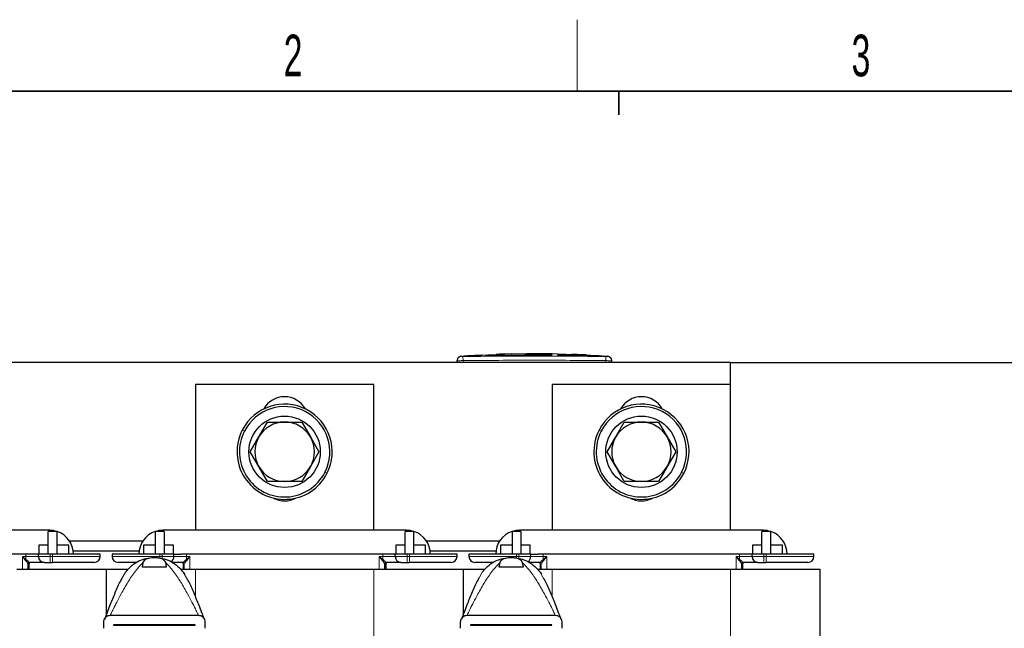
# Model space of a CAD drawing. Header units: millimetres. Extents: x 5 to 418, y 2 to 292.
# Tile 7 of 20: x 75 to 157, y 237 to 288. Entities that reach past the tile are written whole.
import ezdxf

# ---------------------------------------------------------------- set-up
doc = ezdxf.new("R2010")
doc.units = ezdxf.units.MM
doc.layers.add('SLD-0', color=7, linetype='Continuous')
doc.styles.add('SLDTEXTSTYLE0', font='TXT', dxfattribs={"width": 0.605})
doc.dimstyles.new('SLDDIMSTYLE0', dxfattribs={"dimtxt": 3.5, "dimasz": 3.302, "dimexe": 0, "dimexo": 0.0625, "dimgap": 0.875, "dimtad": 1, "dimlfac": 2, "dimrnd": 1e-09, "dimzin": 12, "dimdsep": 46, "dimtxsty": 'SLDTEXTSTYLE0', "dimsah": 1, "dimcen": 0.09, "dimadec": 0, "dimazin": 3, "dimtfac": 1, "dimtofl": 0, "dimtmove": 0, "dimatfit": 3, "dimfxl": 1, "dimfrac": 2, "dimtolj": 1, "dimtzin": 12, "dimarcsym": 0})

# ---------------------------------------------------------------- blocks, each defined once
blk = doc.blocks.new('_D_1')
at = {"layer": 'SLD-0'}
for p, q in [((134.393, 259.696), (162.643, 259.696)), ((161.643, 179.346), (161.643, 259.696)), ((151.643, 179.346), (162.643, 179.346))]:
    blk.add_line(p, q, dxfattribs=at)
for points in [[(161.643, 259.696), (161.135, 256.394), (162.151, 256.394)], [(161.643, 179.346), (162.151, 182.648), (161.135, 182.648)]]:
    blk.add_solid(points, dxfattribs=at)
at = {"layer": 'SLD-0', "insert": (157.132, 213.505), "char_height": 3.5, "attachment_point": 1, "rotation": 90, "style": 'SLDTEXTSTYLE0'}
blk.add_mtext('160,7', dxfattribs=at)

msp = doc.modelspace()

# ---------------------------------------------------------------- linework, layer by layer
at = {"color": 7, "linetype": 'Continuous', "lineweight": 25}
for p, q in [((112.3383, 260.247), (111.6464, 260.2119)), ((113.438, 260.3007), (112.2703, 260.2608)), ((112.3381, 260.2399), (113.4372, 260.276)), ((113.4372, 260.266), (112.3381, 260.2299)), ((112.3381, 260.2399), (112.3381, 260.2299)), ((113.4372, 260.3276), (114.6477, 260.309)), ((113.4372, 260.276), (113.4372, 260.266)), ((114.6477, 260.299), (113.4837, 260.3169)), ((114.9731, 260.3532), (113.98, 260.3192)), ((114.6477, 260.309), (119.3981, 260.3401)), ((119.3981, 260.3301), (114.6477, 260.299)), ((114.6477, 260.309), (114.6477, 260.299)), ((115.4077, 260.3587), (114.6892, 260.382)), ((116.0009, 260.4211), (114.9676, 260.3864)), ((117.2464, 260.4308), (116.0021, 260.3883)), ((117.2464, 260.4492), (119.8355, 260.4267)), ((117.2464, 260.4233), (117.2464, 260.4492)), ((118.3223, 260.4298), (117.2464, 260.4392)), ((119.3981, 260.4122), (117.2464, 260.4233)), ((119.3981, 260.3401), (119.3981, 260.3301)), ((119.8355, 260.4267), (119.8355, 260.3976)), ((123.3202, 260.2641), (119.8355, 260.3886)), ((119.8355, 260.3343), (119.8355, 260.3243)), ((119.8355, 260.3343), (122.6741, 260.2659)), ((122.6741, 260.2558), (119.8355, 260.3243)), ((121.0549, 260.3864), (121.0549, 260.3672)), ((121.9255, 260.3476), (121.0549, 260.3864)), ((121.0549, 260.3764), (121.9255, 260.3376)), ((121.0549, 260.3672), (121.9255, 260.3326)), ((122.2442, 260.3167), (122.2442, 260.3267)), ((123.4573, 260.2513), (123.4573, 260.2413)), ((124.1402, 260.2119), (123.5167, 260.2414)), ((134.3933, 259.6957), (59.3933, 259.6957)), ((111.3933, 259.6957), (111.3933, 259.8517)), ((124.3933, 259.6957), (124.3933, 259.8517)), ((134.3933, 257.8457), (134.3933, 259.6957)), ((104.3933, 257.8457), (89.3933, 257.8457)), ((89.3933, 257.8457), (89.3933, 245.5957)), ((104.3933, 245.5957), (104.3933, 257.8457)), ((134.3933, 257.8457), (119.3933, 257.8457)), ((119.3933, 257.8457), (119.3933, 245.5957)), ((134.3933, 245.5957), (134.3933, 257.8457)), ((94.7282, 253.4457), (95.4499, 254.6957)), ((95.4499, 254.6957), (96.8933, 254.6957)), ((96.8933, 254.6957), (98.3367, 254.6957)), ((98.3367, 254.6957), (99.0584, 253.4457)), ((124.7282, 253.4457), (125.4499, 254.6957)), ((125.4499, 254.6957), (126.8933, 254.6957)), ((126.8933, 254.6957), (128.3367, 254.6957)), ((128.3367, 254.6957), (129.0584, 253.4457)), ((94.0065, 252.1957), (94.7282, 253.4457)), ((99.0584, 253.4457), (99.78, 252.1957)), ((124.0065, 252.1957), (124.7282, 253.4457)), ((129.0584, 253.4457), (129.78, 252.1957)), ((94.7282, 250.9457), (94.0065, 252.1957)), ((99.78, 252.1957), (99.0584, 250.9457)), ((124.7282, 250.9457), (124.0065, 252.1957)), ((129.78, 252.1957), (129.0584, 250.9457)), ((95.4499, 249.6957), (94.7282, 250.9457)), ((99.0584, 250.9457), (98.3367, 249.6957)), ((125.4499, 249.6957), (124.7282, 250.9457)), ((129.0584, 250.9457), (128.3367, 249.6957)), ((96.8933, 249.6957), (95.4499, 249.6957)), ((98.3367, 249.6957), (96.8933, 249.6957)), ((126.8933, 249.6957), (125.4499, 249.6957)), ((128.3367, 249.6957), (126.8933, 249.6957)), ((77.1433, 245.5957), (56.6433, 245.5957)), ((77.0183, 243.5957), (77.0183, 245.4957)), ((77.7678, 245.4957), (77.0183, 245.4957)), ((77.7683, 245.4957), (77.7678, 245.4957)), ((77.7683, 243.5957), (77.7683, 245.4957)), ((86.0183, 245.4956), (86.0188, 245.4957)), ((86.0183, 245.4957), (86.0183, 243.5957)), ((86.7683, 245.4957), (86.0188, 245.4957)), ((107.1433, 245.5957), (86.6433, 245.5957)), ((86.7683, 245.4957), (86.7683, 243.5957)), ((107.0183, 243.5957), (107.0183, 245.4957)), ((107.7678, 245.4957), (107.0183, 245.4957)), ((107.7683, 245.4957), (107.7678, 245.4957)), ((107.7683, 243.5957), (107.7683, 245.4957)), ((116.0183, 245.4956), (116.0188, 245.4957)), ((116.0183, 245.4957), (116.0183, 243.5957)), ((116.7683, 245.4957), (116.0188, 245.4957)), ((137.1433, 245.5957), (116.6433, 245.5957)), ((116.7683, 245.4957), (116.7683, 243.5957)), ((137.0183, 243.5957), (137.0183, 245.4957)), ((137.7678, 245.4957), (137.0183, 245.4957)), ((137.7683, 245.4957), (137.7678, 245.4957)), ((137.7683, 243.5957), (137.7683, 245.4957)), ((76.2433, 244.3457), (76.2433, 243.5957)), ((77.0183, 244.3457), (76.2433, 244.3457)), ((78.7433, 244.3457), (77.7683, 244.3457)), ((78.7433, 243.5957), (78.7433, 244.3457)), ((84.973, 244.6957), (78.8136, 244.6957)), ((86.0183, 244.3457), (85.0433, 244.3457)), ((85.0433, 244.3457), (85.0433, 243.5957)), ((87.5433, 244.3457), (86.7683, 244.3457)), ((87.5433, 243.5957), (87.5433, 244.3457)), ((106.2433, 244.3457), (106.2433, 243.5957)), ((107.0183, 244.3457), (106.2433, 244.3457)), ((108.7433, 244.3457), (107.7683, 244.3457)), ((108.7433, 243.5957), (108.7433, 244.3457)), ((114.973, 244.6957), (108.8136, 244.6957)), ((116.0183, 244.3457), (115.0433, 244.3457)), ((115.0433, 244.3457), (115.0433, 243.5957)), ((117.5433, 244.3457), (116.7683, 244.3457)), ((117.5433, 243.5957), (117.5433, 244.3457)), ((137.0183, 244.3457), (136.2433, 244.3457)), ((136.2433, 244.3457), (136.2433, 243.5957)), ((138.7433, 244.3457), (137.7683, 244.3457)), ((138.7433, 243.5957), (138.7433, 244.3457)), ((75.6145, 243.5957), (72.8515, 243.5957)), ((76.1933, 243.5957), (75.6145, 243.5957)), ((76.1933, 243.3957), (76.1933, 243.5957)), ((77.1933, 243.5957), (76.1933, 243.5957)), ((77.3933, 243.5957), (77.1933, 243.5957)), ((81.3933, 243.5957), (77.3933, 243.5957)), ((84.659, 243.8457), (79.1276, 243.8457)), ((81.3933, 243.3957), (81.3933, 243.5957)), ((82.3933, 243.5957), (82.3933, 243.3957)), ((86.3933, 243.5957), (82.3933, 243.5957)), ((86.5933, 243.5957), (86.3933, 243.5957)), ((87.5933, 243.5957), (86.5933, 243.5957)), ((87.5933, 243.3957), (87.5933, 243.5957)), ((87.5933, 243.5957), (88.1721, 243.5957)), ((90.9351, 243.5957), (88.1721, 243.5957)), ((102.8515, 243.5957), (90.9351, 243.5957)), ((105.6145, 243.5957), (102.8515, 243.5957)), ((106.1933, 243.5957), (105.6145, 243.5957)), ((106.1933, 243.3957), (106.1933, 243.5957)), ((107.1933, 243.5957), (106.1933, 243.5957)), ((107.3933, 243.5957), (107.1933, 243.5957)), ((111.3933, 243.5957), (107.3933, 243.5957)), ((114.659, 243.8457), (109.1276, 243.8457)), ((111.3933, 243.3957), (111.3933, 243.5957)), ((112.3933, 243.5957), (112.3933, 243.3957)), ((116.3933, 243.5957), (112.3933, 243.5957)), ((116.5933, 243.5957), (116.3933, 243.5957)), ((117.5933, 243.5957), (116.5933, 243.5957)), ((117.5933, 243.3957), (117.5933, 243.5957)), ((117.5933, 243.5957), (118.1721, 243.5957)), ((120.9351, 243.5957), (118.1721, 243.5957)), ((132.8515, 243.5957), (120.9351, 243.5957)), ((135.6145, 243.5957), (132.8515, 243.5957)), ((136.1933, 243.5957), (135.6145, 243.5957)), ((136.1933, 243.3957), (136.1933, 243.5957)), ((137.1933, 243.5957), (136.1933, 243.5957)), ((137.3933, 243.5957), (137.1933, 243.5957)), ((141.3933, 243.5957), (137.3933, 243.5957)), ((141.3933, 243.3957), (141.3933, 243.5957)), ((75.3264, 242.322), (75.3264, 242.7958)), ((75.4183, 242.322), (75.4183, 242.7957)), ((76.6933, 242.8957), (77.1933, 242.8957)), ((77.1933, 242.8957), (77.3933, 242.8957)), ((84.9433, 242.4923), (85.0068, 242.9051)), ((85.7298, 243.3062), (85.9433, 243.3142)), ((85.9433, 243.3142), (86.1568, 243.3062)), ((86.8798, 242.9051), (86.9433, 242.4923)), ((88.3683, 242.7957), (88.3683, 242.322)), ((88.4602, 242.322), (88.4602, 242.7958)), ((105.3264, 242.322), (105.3264, 242.7958)), ((105.4183, 242.322), (105.4183, 242.7957)), ((106.6933, 242.8957), (107.1933, 242.8957)), ((107.1933, 242.8957), (107.3933, 242.8957)), ((114.9433, 242.4923), (115.0068, 242.9051)), ((115.7298, 243.3062), (115.9433, 243.3142)), ((115.9433, 243.3142), (116.1568, 243.3062)), ((116.8798, 242.9051), (116.9433, 242.4923)), ((118.3683, 242.7957), (118.3683, 242.322)), ((118.4602, 242.322), (118.4602, 242.7958)), ((135.3264, 242.322), (135.3264, 242.7958)), ((135.4183, 242.322), (135.4183, 242.7957)), ((136.6933, 242.8957), (137.1933, 242.8957)), ((137.1933, 242.8957), (137.3933, 242.8957)), ((74.3933, 242.322), (81.8933, 242.322)), ((81.8933, 242.322), (81.8933, 238.4655)), ((81.8933, 242.322), (83.6808, 242.322)), ((86.9433, 242.4923), (84.9433, 242.4923)), ((88.1404, 242.322), (89.3933, 242.322)), ((88.3703, 242.0776), (88.4878, 241.9033)), ((89.3933, 242.322), (104.3933, 242.322)), ((104.3933, 242.322), (111.8933, 242.322)), ((111.8933, 242.322), (111.8933, 238.4655)), ((111.8933, 242.322), (113.6808, 242.322)), ((116.9433, 242.4923), (114.9433, 242.4923)), ((118.1404, 242.322), (119.3933, 242.322)), ((118.3703, 242.0776), (118.4878, 241.9033)), ((119.3933, 242.322), (134.3933, 242.322)), ((134.3933, 242.322), (141.8933, 242.322)), ((141.8933, 242.322), (141.8933, 212.37)), ((82.2433, 238.4642), (89.6433, 238.4642)), ((112.2433, 238.4642), (119.6433, 238.4642)), ((81.6933, 237.3642), (81.6933, 237.9142)), ((89.3683, 237.6417), (82.5183, 237.6417)), ((82.5183, 237.6417), (82.5183, 237.6367)), ((82.5183, 237.6367), (89.3683, 237.6367)), ((89.3683, 237.6367), (89.3683, 237.6417)), ((90.1933, 237.9142), (90.1933, 237.3642)), ((111.6933, 237.3642), (111.6933, 237.9142)), ((119.3683, 237.6417), (112.5183, 237.6417)), ((112.5183, 237.6417), (112.5183, 237.6367)), ((112.5183, 237.6367), (119.3683, 237.6367)), ((119.3683, 237.6367), (119.3683, 237.6417)), ((120.1933, 237.9142), (120.1933, 237.3642))]:
    msp.add_line(p, q, dxfattribs=at)
at = {"color": 7, "linetype": 'Continuous', "lineweight": 18}
for p, q in [((111.889, 260.2017), (111.8933, 259.8517)), ((121.9255, 260.3476), (121.9255, 260.3376)), ((122.6741, 260.2659), (122.6741, 260.2558)), ((123.8975, 260.2017), (123.8933, 259.8517)), ((111.8933, 259.6957), (111.8933, 259.8517)), ((123.8933, 259.6957), (123.8933, 259.8517)), ((93.5131, 253.9318), (93.3351, 254.0232)), ((123.5131, 253.9318), (123.3351, 254.0232)), ((100.2735, 250.4597), (100.4515, 250.3683)), ((130.2735, 250.4597), (130.4515, 250.3683)), ((74.8489, 243.3957), (75.1468, 243.3957)), ((74.8489, 242.322), (74.8489, 243.3957)), ((74.8489, 243.3957), (75.1437, 243.1475)), ((75.0942, 243.0979), (74.8489, 243.3957)), ((75.1468, 243.3957), (75.1468, 243.5957)), ((76.1933, 243.3957), (75.1468, 243.3957)), ((76.1933, 243.3957), (77.1933, 243.3957)), ((77.1933, 243.3957), (77.1933, 243.5957)), ((77.3933, 243.3957), (77.1933, 243.3957)), ((77.1933, 242.8957), (77.1933, 243.3957)), ((77.3933, 243.5957), (77.3933, 243.3957)), ((77.3933, 243.3957), (81.3933, 243.3957)), ((77.3933, 243.3957), (77.3933, 242.8957)), ((86.3933, 243.3957), (82.3933, 243.3957)), ((86.3933, 243.3957), (86.3933, 243.5957)), ((86.3933, 243.2612), (86.3933, 243.3957)), ((86.5933, 243.3957), (86.3933, 243.3957)), ((86.5933, 243.5957), (86.5933, 243.3957)), ((86.5933, 243.3957), (86.5933, 243.2265)), ((86.5933, 243.3957), (87.5933, 243.3957)), ((88.6398, 243.3957), (87.5933, 243.3957)), ((88.6398, 243.5957), (88.6398, 243.3957)), ((88.6398, 243.3957), (88.9377, 243.3957)), ((88.9377, 243.3957), (88.6428, 243.1475)), ((88.9377, 243.3957), (88.6924, 243.0979)), ((88.9377, 242.322), (88.9377, 243.3957)), ((104.8489, 243.3957), (105.1468, 243.3957)), ((104.8489, 242.322), (104.8489, 243.3957)), ((104.8489, 243.3957), (105.1437, 243.1475)), ((105.0942, 243.0979), (104.8489, 243.3957)), ((105.1468, 243.3957), (105.1468, 243.5957)), ((106.1933, 243.3957), (105.1468, 243.3957)), ((106.1933, 243.3957), (107.1933, 243.3957)), ((107.1933, 243.3957), (107.1933, 243.5957)), ((107.3933, 243.3957), (107.1933, 243.3957)), ((107.1933, 242.8957), (107.1933, 243.3957)), ((107.3933, 243.5957), (107.3933, 243.3957)), ((107.3933, 243.3957), (111.3933, 243.3957)), ((107.3933, 243.3957), (107.3933, 242.8957)), ((116.3933, 243.3957), (112.3933, 243.3957)), ((116.3933, 243.3957), (116.3933, 243.5957)), ((116.3933, 243.2612), (116.3933, 243.3957)), ((116.5933, 243.3957), (116.3933, 243.3957)), ((116.5933, 243.5957), (116.5933, 243.3957)), ((116.5933, 243.3957), (116.5933, 243.2265)), ((116.5933, 243.3957), (117.5933, 243.3957)), ((118.6398, 243.3957), (117.5933, 243.3957)), ((118.6398, 243.5957), (118.6398, 243.3957)), ((118.6398, 243.3957), (118.9377, 243.3957)), ((118.9377, 243.3957), (118.6428, 243.1475)), ((118.9377, 243.3957), (118.6924, 243.0979)), ((118.9377, 242.322), (118.9377, 243.3957)), ((134.8489, 243.3957), (135.1468, 243.3957)), ((134.8489, 242.322), (134.8489, 243.3957)), ((134.8489, 243.3957), (135.1437, 243.1475)), ((135.0942, 243.0979), (134.8489, 243.3957)), ((135.1468, 243.3957), (135.1468, 243.5957)), ((136.1933, 243.3957), (135.1468, 243.3957)), ((136.1933, 243.3957), (137.1933, 243.3957)), ((137.1933, 243.3957), (137.1933, 243.5957)), ((137.3933, 243.3957), (137.1933, 243.3957)), ((137.1933, 242.8957), (137.1933, 243.3957)), ((137.3933, 243.5957), (137.3933, 243.3957)), ((137.3933, 243.3957), (141.3933, 243.3957)), ((137.3933, 243.3957), (137.3933, 242.8957)), ((75.3265, 242.7957), (75.3264, 242.7958)), ((75.4183, 242.7957), (75.3265, 242.7957)), ((75.4266, 242.8958), (75.4265, 242.8957)), ((88.3601, 242.8957), (88.36, 242.8958)), ((88.4601, 242.7957), (88.3683, 242.7957)), ((88.4602, 242.7958), (88.4601, 242.7957)), ((105.3265, 242.7957), (105.3264, 242.7958)), ((105.4183, 242.7957), (105.3265, 242.7957)), ((105.4266, 242.8958), (105.4265, 242.8957)), ((118.3601, 242.8957), (118.36, 242.8958)), ((118.4601, 242.7957), (118.3683, 242.7957)), ((118.4602, 242.7958), (118.4601, 242.7957)), ((135.3265, 242.7957), (135.3264, 242.7958)), ((135.4183, 242.7957), (135.3265, 242.7957)), ((135.4266, 242.8958), (135.4265, 242.8957)), ((83.5162, 242.0776), (83.2447, 241.6079)), ((88.3703, 242.0776), (88.6491, 241.5953)), ((89.3933, 242.322), (89.3933, 239.9987)), ((104.3933, 242.322), (104.3933, 202.322)), ((113.5162, 242.0776), (113.2447, 241.6079)), ((118.3703, 242.0776), (118.6419, 241.6079)), ((119.3933, 242.322), (119.3933, 239.9987)), ((134.3933, 242.322), (134.3933, 202.322))]:
    msp.add_line(p, q, dxfattribs=at)
at = {"color": 7, "linetype": 'Continuous', "lineweight": 25}
for centre in [(96.8933, 252.1957), (126.8933, 252.1957)]:
    msp.add_circle(centre, 3, dxfattribs=at)
for centre, radius, start, end in [((111.7433, 259.8674), 0.35, 93.308358, 180.001701), ((124.0433, 259.8674), 0.35, 359.998284, 86.658763), ((96.8933, 254.8207), 2, 29.117822, 150.882178), ((126.8933, 254.8207), 2, 29.117822, 150.882178), ((96.8933, 252.1957), 4, 332.815306, 152.815306), ((96.8933, 252.1957), 3.8, 332.815306, 152.815306), ((126.8933, 252.1957), 4, 332.815306, 152.815306), ((126.8933, 252.1957), 3.8, 332.815306, 152.815306), ((96.8933, 252.1957), 2.5, 90, 150), ((96.8933, 252.1957), 2.5, 30, 90), ((126.8933, 252.1957), 2.5, 90, 150), ((126.8933, 252.1957), 2.5, 30, 90), ((96.8933, 252.1957), 4, 152.815306, 332.815306), ((96.8933, 252.1957), 3.8, 152.815306, 332.815306), ((96.8933, 252.1957), 2.5, 150, 210), ((96.8933, 252.1957), 2.5, 330, 30), ((126.8933, 252.1957), 4, 152.815306, 332.815306), ((126.8933, 252.1957), 3.8, 152.815306, 332.815306), ((126.8933, 252.1957), 2.5, 150, 210), ((126.8933, 252.1957), 2.5, 330, 30), ((96.8933, 252.1957), 2.5, 210, 270), ((96.8933, 252.1957), 2.5, 270, 330), ((126.8933, 252.1957), 2.5, 210, 270), ((126.8933, 252.1957), 2.5, 270, 330), ((96.8933, 250.0707), 2, 241.704515, 298.295485), ((126.8933, 250.0707), 2, 241.704515, 298.295485), ((77.1433, 243.5957), 2, 71.805128, 90), ((77.1433, 243.5957), 2, 0, 71.790043), ((86.6433, 243.5957), 2, 108.209957, 180), ((86.6433, 243.5957), 2, 90, 108.194872), ((107.1433, 243.5957), 2, 71.805128, 90), ((107.1433, 243.5957), 2, 0, 71.790043), ((116.6433, 243.5957), 2, 108.209957, 180), ((116.6433, 243.5957), 2, 90, 108.194872), ((137.1433, 243.5957), 2, 71.805128, 90), ((137.1433, 243.5957), 2, 0, 71.790043), ((76.6933, 243.3957), 0.5, 180, 270), ((80.8933, 243.3957), 0.5, 270, 0), ((82.8933, 243.3957), 0.5, 180, 270), ((87.0933, 243.3957), 0.5, 299.225676, 0), ((106.6933, 243.3957), 0.5, 180, 270), ((110.8933, 243.3957), 0.5, 270, 0), ((112.8933, 243.3957), 0.5, 180, 270), ((117.0933, 243.3957), 0.5, 299.225676, 0), ((136.6933, 243.3957), 0.5, 180, 270), ((140.8933, 243.3957), 0.5, 270, 0), ((75.5183, 242.7957), 0.1, 90, 180), ((85.9433, 240.3142), 3, 90, 93.6), ((85.9433, 240.3142), 3, 86.4, 90), ((88.2683, 242.7957), 0.1, 0, 90), ((105.5183, 242.7957), 0.1, 90, 180), ((115.9433, 240.3142), 3, 90, 93.6), ((115.9433, 240.3142), 3, 86.4, 90), ((118.2683, 242.7957), 0.1, 0, 90), ((135.5183, 242.7957), 0.1, 90, 180)]:
    msp.add_arc(centre, radius, start, end, dxfattribs=at)
at = {"color": 7, "linetype": 'Continuous', "lineweight": 18}
for centre, radius, start, end in [((111.7433, 259.8517), 0.35, 90.990495, 179.998049), ((124.0433, 259.8517), 0.35, 0.001948, 89.00993), ((65.6341, 243.3891), 9.5127, 358.544722, 0.03984), ((98.1525, 243.3891), 9.5127, 179.96016, 181.455278), ((95.6341, 243.3891), 9.5127, 358.544722, 0.03984), ((128.1525, 243.3891), 9.5127, 179.96016, 181.455278), ((125.6341, 243.3891), 9.5127, 358.544722, 0.03984), ((75.2864, 242.9557), 0.2391, 126.640305, 143.5036), ((75.4264, 242.7958), 0.1, 89.910572, 179.989029), ((75.4265, 242.7958), 0.1, 90.004081, 180.004082), ((88.3602, 242.7958), 0.1, 0.010971, 90.089428), ((88.3601, 242.7958), 0.1, 359.995918, 89.995919), ((88.5002, 242.9557), 0.2391, 36.4964, 53.359695), ((105.2864, 242.9557), 0.2391, 126.640305, 143.5036), ((105.4264, 242.7958), 0.1, 89.910572, 179.989029), ((105.4265, 242.7958), 0.1, 90.004081, 180.004082), ((118.3602, 242.7958), 0.1, 0.010971, 90.089428), ((118.3601, 242.7958), 0.1, 359.995918, 89.995919), ((118.5002, 242.9557), 0.2391, 36.4964, 53.359695), ((135.2864, 242.9557), 0.2391, 126.640305, 143.5036), ((135.4264, 242.7958), 0.1, 89.910572, 179.989029), ((135.4265, 242.7958), 0.1, 90.004081, 180.004082)]:
    msp.add_arc(centre, radius, start, end, dxfattribs=at)
for points, knots in [([(111.7232, 260.2149), (111.7229, 260.2153), (111.7219, 260.2162), (111.7313, 260.2073), (111.7372, 260.2016)], [0, 0, 0, 0, 0.3621246, 1, 1, 1, 1]), ([(111.7372, 260.2016), (111.7381, 260.2015), (111.7403, 260.2012), (111.7588, 260.201), (111.7931, 260.201), (111.8382, 260.2011), (111.8721, 260.2015), (111.889, 260.2017)], [0, 0, 0, 0, 0.1406569, 0.35550383, 0.57103286, 0.78617163, 1, 1, 1, 1]), ([(111.889, 260.2017), (113.8906, 260.2194), (117.8935, 260.255), (121.8963, 260.2194), (123.8975, 260.2017)], [0, 0, 0, 0, 0.5000392, 1, 1, 1, 1]), ([(123.8975, 260.2017), (123.9086, 260.2015), (123.9367, 260.2012), (123.979, 260.201), (124.0174, 260.2009), (124.0438, 260.2011), (124.0475, 260.2015), (124.0494, 260.2016)], [0, 0, 0, 0, 0.14056682, 0.35532754, 0.57084354, 0.78604362, 1, 1, 1, 1]), ([(124.0494, 260.2016), (124.0558, 260.2077), (124.0652, 260.2166), (124.0638, 260.2153), (124.0634, 260.2149)], [0, 0, 0, 0, 0.68100332, 1, 1, 1, 1]), ([(111.8933, 259.8517), (111.8371, 259.8516), (111.7247, 259.8512), (111.5748, 259.851), (111.4618, 259.8511), (111.4018, 259.8513), (111.3957, 259.8516), (111.3933, 259.8517)], [0, 0, 0, 0, 0.2146723, 0.429352, 0.6440261, 0.8586954, 1, 1, 1, 1]), ([(123.8933, 259.8517), (121.8935, 259.871), (117.8935, 259.9096), (113.8935, 259.871), (111.8933, 259.8517)], [0, 0, 0, 0, 0.499961, 1, 1, 1, 1]), ([(124.3933, 259.8517), (124.3878, 259.8515), (124.3767, 259.8512), (124.2905, 259.851), (124.1637, 259.8511), (124.0231, 259.8513), (123.9302, 259.8516), (123.8933, 259.8517)], [0, 0, 0, 0, 0.2146728, 0.4293525, 0.6440267, 0.8586958, 1, 1, 1, 1]), ([(85.0068, 242.9051), (84.7845, 242.6685), (84.3136, 242.1672), (83.7127, 241.2396), (83.197, 240.356), (82.7948, 239.5968), (82.5162, 239.0417), (82.3469, 238.6877), (82.2741, 238.5314), (82.2488, 238.4763), (82.245, 238.468), (82.2433, 238.4642)], [0, 0, 0, 0, 0.1844868, 0.3908742, 0.5978344, 0.7394445, 0.8584639, 0.946036, 0.9673883, 0.9850509, 1, 1, 1, 1]), ([(86.8798, 242.9051), (87.102, 242.6685), (87.573, 242.1672), (88.1739, 241.2396), (88.6896, 240.356), (89.0918, 239.5968), (89.3704, 239.0417), (89.5397, 238.6877), (89.6125, 238.5314), (89.6378, 238.4763), (89.6416, 238.468), (89.6433, 238.4642)], [0, 0, 0, 0, 0.1844868, 0.3908742, 0.5978344, 0.7394445, 0.8584639, 0.946036, 0.9673883, 0.9850509, 1, 1, 1, 1]), ([(115.0068, 242.9051), (114.7845, 242.6685), (114.3136, 242.1672), (113.7127, 241.2396), (113.197, 240.356), (112.7948, 239.5968), (112.5162, 239.0417), (112.3469, 238.6877), (112.2741, 238.5314), (112.2488, 238.4763), (112.245, 238.468), (112.2433, 238.4642)], [0, 0, 0, 0, 0.1844868, 0.3908742, 0.5978344, 0.7394445, 0.8584639, 0.946036, 0.9673883, 0.9850509, 1, 1, 1, 1]), ([(116.8798, 242.9051), (117.102, 242.6685), (117.573, 242.1672), (118.1739, 241.2396), (118.6896, 240.356), (119.0918, 239.5968), (119.3704, 239.0417), (119.5397, 238.6877), (119.6125, 238.5314), (119.6378, 238.4763), (119.6416, 238.468), (119.6433, 238.4642)], [0, 0, 0, 0, 0.1844868, 0.3908742, 0.5978344, 0.7394445, 0.8584639, 0.946036, 0.9673883, 0.9850509, 1, 1, 1, 1])]:
    msp.add_open_spline(points, degree=3, knots=knots, dxfattribs=at)
at = {"color": 7, "linetype": 'Continuous', "lineweight": 25}
for points, knots in [([(122.2421, 260.3274), (122.2345, 260.3284), (122.2193, 260.3305), (122.1537, 260.3351), (122.0651, 260.3404), (121.9837, 260.3447), (121.9367, 260.347), (121.9255, 260.3476)], [0, 0, 0, 0, 0.2313819, 0.4629549, 0.6947611, 0.9267657, 1, 1, 1, 1]), ([(121.9255, 260.3376), (121.9613, 260.3358), (122.0331, 260.3322), (122.1289, 260.3267), (122.2003, 260.3219), (122.2406, 260.3184), (122.2403, 260.3172), (122.2401, 260.3167)], [0, 0, 0, 0, 0.2150885, 0.4301767, 0.6452497, 0.8601714, 1, 1, 1, 1]), ([(121.9255, 260.3326), (121.9613, 260.3311), (122.0329, 260.3282), (122.1286, 260.3257), (122.2, 260.3246), (122.2405, 260.325), (122.2403, 260.3262), (122.2402, 260.3267)], [0, 0, 0, 0, 0.2147891, 0.4295851, 0.6442208, 0.8587329, 1, 1, 1, 1]), ([(122.6741, 260.2659), (122.7693, 260.2632), (122.9597, 260.2579), (123.212, 260.2538), (123.376, 260.2516), (123.4369, 260.2514), (123.4573, 260.2513)], [0, 0, 0, 0, 0.2851253, 0.5702516, 0.8553553, 1, 1, 1, 1]), ([(123.4573, 260.2413), (123.4127, 260.2416), (123.3233, 260.2421), (123.0925, 260.2457), (122.8652, 260.2501), (122.7222, 260.2544), (122.6741, 260.2558)], [0, 0, 0, 0, 0.285052, 0.570102, 0.8551915, 1, 1, 1, 1]), ([(123.4573, 260.2513), (123.5165, 260.2507), (123.5943, 260.25), (123.5745, 260.2528), (123.5697, 260.2534)], [0, 0, 0, 0, 0.7597868, 1, 1, 1, 1]), ([(123.5682, 260.2435), (123.5731, 260.2427), (123.5899, 260.2401), (123.5124, 260.2408), (123.4573, 260.2413)], [0, 0, 0, 0, 0.2906381, 1, 1, 1, 1]), ([(111.3933, 259.8517), (111.3933, 259.8576), (111.3933, 259.8668), (111.3933, 259.8658), (111.3933, 259.8655)], [0, 0, 0, 0, 0.6377978, 1, 1, 1, 1]), ([(124.3933, 259.8655), (124.3933, 259.8659), (124.3933, 259.8673), (124.3933, 259.858), (124.3933, 259.8517)], [0, 0, 0, 0, 0.3187816, 1, 1, 1, 1]), ([(75.3264, 242.7958), (75.325, 242.7973), (75.3223, 242.8004), (75.2996, 242.8279), (75.2505, 242.8898), (75.1775, 242.9904), (75.122, 243.062), (75.0942, 243.0979)], [0, 0, 0, 0, 0.118015, 0.239085, 0.5015283, 0.7503537, 1, 1, 1, 1]), ([(75.1437, 243.1475), (75.2131, 243.0882), (75.3173, 242.999), (75.3971, 242.9242), (75.4233, 242.9), (75.4255, 242.8972), (75.4266, 242.8958)], [0, 0, 0, 0, 0.4969446, 0.7467873, 0.8714881, 1, 1, 1, 1]), ([(76.6933, 242.8957), (76.6762, 242.8957), (76.6409, 242.8957), (76.3564, 242.8957), (75.9371, 242.8957), (75.593, 242.8957), (75.4265, 242.8957)], [0, 0, 0, 0, 0.2420163, 0.5, 0.7579837, 1, 1, 1, 1]), ([(80.8933, 242.8957), (80.8465, 242.8957), (80.7746, 242.8957), (80.3382, 242.8957), (79.8865, 242.8957), (79.3257, 242.8957), (78.5109, 242.8957), (77.8336, 242.8957), (77.3933, 242.8957)], [0, 0, 0, 0, 0.23945684, 0.36836066, 0.5, 0.63163934, 0.76054316, 1, 1, 1, 1]), ([(84.4306, 242.8957), (84.2535, 242.8957), (83.8828, 242.8957), (83.4496, 242.8957), (83.0114, 242.8957), (82.9398, 242.8957), (82.8933, 242.8957)], [0, 0, 0, 0, 0.1941759, 0.4063322, 0.6140798, 1, 1, 1, 1]), ([(85.0068, 242.9051), (85.0366, 242.9612), (85.0954, 243.0719), (85.2537, 243.1927), (85.465, 243.2752), (85.6393, 243.2956), (85.7298, 243.3062)], [0, 0, 0, 0, 0.253078, 0.4996932, 0.7400994, 1, 1, 1, 1]), ([(85.7549, 243.3083), (85.7502, 243.308), (85.7419, 243.3074), (85.7335, 243.3065), (85.7298, 243.3062)], [0, 0, 0, 0, 0.5592028, 1, 1, 1, 1]), ([(86.1317, 243.3083), (86.1363, 243.308), (86.1447, 243.3074), (86.1531, 243.3065), (86.1568, 243.3062)], [0, 0, 0, 0, 0.5592028, 1, 1, 1, 1]), ([(86.1568, 243.3062), (86.2537, 243.2945), (86.4407, 243.2718), (86.6515, 243.1815), (86.7988, 243.0595), (86.8526, 242.9569), (86.8798, 242.9051)], [0, 0, 0, 0, 0.2786045, 0.5376715, 0.7661123, 1, 1, 1, 1]), ([(88.3601, 242.8957), (88.1918, 242.8957), (87.8453, 242.8957), (87.5882, 242.8957), (87.456, 242.8957)], [0, 0, 0, 0, 0.4856893, 1, 1, 1, 1]), ([(88.36, 242.8958), (88.3611, 242.8972), (88.3633, 242.9), (88.3895, 242.9242), (88.4693, 242.999), (88.5735, 243.0882), (88.6428, 243.1475)], [0, 0, 0, 0, 0.1284967, 0.2531927, 0.5030543, 1, 1, 1, 1]), ([(88.6924, 243.0979), (88.6379, 243.0254), (88.5546, 242.9145), (88.487, 242.8278), (88.4643, 242.8004), (88.4616, 242.7973), (88.4602, 242.7958)], [0, 0, 0, 0, 0.4974267, 0.7604015, 0.8817273, 1, 1, 1, 1]), ([(105.3264, 242.7958), (105.325, 242.7973), (105.3223, 242.8004), (105.2996, 242.8279), (105.2505, 242.8898), (105.1775, 242.9904), (105.122, 243.062), (105.0942, 243.0979)], [0, 0, 0, 0, 0.118015, 0.239085, 0.5015283, 0.7503537, 1, 1, 1, 1]), ([(105.1437, 243.1475), (105.2131, 243.0882), (105.3173, 242.999), (105.3971, 242.9242), (105.4233, 242.9), (105.4255, 242.8972), (105.4266, 242.8958)], [0, 0, 0, 0, 0.4969446, 0.7467873, 0.8714881, 1, 1, 1, 1]), ([(106.6933, 242.8957), (106.6762, 242.8957), (106.6409, 242.8957), (106.3564, 242.8957), (105.9371, 242.8957), (105.593, 242.8957), (105.4265, 242.8957)], [0, 0, 0, 0, 0.2420163, 0.5, 0.7579837, 1, 1, 1, 1]), ([(110.8933, 242.8957), (110.8465, 242.8957), (110.7746, 242.8957), (110.3382, 242.8957), (109.8865, 242.8957), (109.3257, 242.8957), (108.5109, 242.8957), (107.8336, 242.8957), (107.3933, 242.8957)], [0, 0, 0, 0, 0.2394568, 0.3683607, 0.5, 0.6316393, 0.7605432, 1, 1, 1, 1]), ([(114.4306, 242.8957), (114.2535, 242.8957), (113.8828, 242.8957), (113.4496, 242.8957), (113.0114, 242.8957), (112.9398, 242.8957), (112.8933, 242.8957)], [0, 0, 0, 0, 0.19417592, 0.40633222, 0.61407982, 1, 1, 1, 1]), ([(115.0068, 242.9051), (115.0366, 242.9612), (115.0954, 243.0719), (115.2537, 243.1927), (115.465, 243.2752), (115.6393, 243.2956), (115.7298, 243.3062)], [0, 0, 0, 0, 0.253078, 0.4996932, 0.7400994, 1, 1, 1, 1]), ([(115.7549, 243.3083), (115.7502, 243.308), (115.7419, 243.3074), (115.7335, 243.3065), (115.7298, 243.3062)], [0, 0, 0, 0, 0.5592028, 1, 1, 1, 1]), ([(116.1317, 243.3083), (116.1363, 243.308), (116.1447, 243.3074), (116.1531, 243.3065), (116.1568, 243.3062)], [0, 0, 0, 0, 0.5592028, 1, 1, 1, 1]), ([(116.1568, 243.3062), (116.2537, 243.2945), (116.4407, 243.2718), (116.6515, 243.1815), (116.7988, 243.0595), (116.8526, 242.9569), (116.8798, 242.9051)], [0, 0, 0, 0, 0.2786045, 0.5376715, 0.7661123, 1, 1, 1, 1]), ([(118.3601, 242.8957), (118.1918, 242.8957), (117.8453, 242.8957), (117.5882, 242.8957), (117.456, 242.8957)], [0, 0, 0, 0, 0.4856893, 1, 1, 1, 1]), ([(118.36, 242.8958), (118.3611, 242.8972), (118.3633, 242.9), (118.3895, 242.9242), (118.4693, 242.999), (118.5735, 243.0882), (118.6428, 243.1475)], [0, 0, 0, 0, 0.12849668, 0.25319271, 0.50305429, 1, 1, 1, 1]), ([(118.6924, 243.0979), (118.6379, 243.0254), (118.5546, 242.9145), (118.487, 242.8278), (118.4643, 242.8004), (118.4616, 242.7973), (118.4602, 242.7958)], [0, 0, 0, 0, 0.4974267, 0.7604015, 0.8817273, 1, 1, 1, 1]), ([(135.3264, 242.7958), (135.325, 242.7973), (135.3223, 242.8004), (135.2996, 242.8279), (135.2505, 242.8898), (135.1775, 242.9904), (135.122, 243.062), (135.0942, 243.0979)], [0, 0, 0, 0, 0.118015, 0.239085, 0.5015283, 0.7503537, 1, 1, 1, 1]), ([(135.1437, 243.1475), (135.2131, 243.0882), (135.3173, 242.999), (135.3971, 242.9242), (135.4233, 242.9), (135.4255, 242.8972), (135.4266, 242.8958)], [0, 0, 0, 0, 0.4969446, 0.7467873, 0.8714881, 1, 1, 1, 1]), ([(136.6933, 242.8957), (136.6762, 242.8957), (136.6409, 242.8957), (136.3564, 242.8957), (135.9371, 242.8957), (135.593, 242.8957), (135.4265, 242.8957)], [0, 0, 0, 0, 0.2420163, 0.5, 0.7579837, 1, 1, 1, 1]), ([(140.8933, 242.8957), (140.8465, 242.8957), (140.7746, 242.8957), (140.3382, 242.8957), (139.8865, 242.8957), (139.3257, 242.8957), (138.5109, 242.8957), (137.8336, 242.8957), (137.3933, 242.8957)], [0, 0, 0, 0, 0.2394568, 0.3683607, 0.5, 0.6316393, 0.7605432, 1, 1, 1, 1]), ([(83.2447, 241.6079), (83.1916, 241.5183), (82.9585, 241.1254), (82.6272, 240.3297), (82.2595, 239.4391), (81.993, 238.7375), (81.8381, 238.3187), (81.7794, 238.155), (81.7658, 238.1171)], [0, 0, 0, 0, 0.0819218, 0.3592685, 0.6448367, 0.8154888, 0.9572374, 1, 1, 1, 1]), ([(88.6491, 241.5953), (88.6998, 241.5098), (88.9303, 241.1209), (89.2593, 240.3296), (89.6271, 239.4391), (89.8936, 238.7376), (90.0483, 238.3192), (90.1068, 238.1559), (90.1203, 238.1184)], [0, 0, 0, 0, 0.0784578, 0.3570003, 0.6437997, 0.8151876, 0.9575473, 1, 1, 1, 1]), ([(113.2447, 241.6079), (113.1916, 241.5183), (112.9585, 241.1254), (112.6272, 240.3297), (112.2595, 239.4391), (111.993, 238.7375), (111.8381, 238.3187), (111.7794, 238.155), (111.7658, 238.1171)], [0, 0, 0, 0, 0.0819218, 0.3592685, 0.6448367, 0.8154888, 0.9572374, 1, 1, 1, 1]), ([(118.6419, 241.6079), (118.695, 241.5183), (118.9281, 241.1254), (119.2594, 240.3297), (119.6271, 239.4391), (119.8936, 238.7376), (120.0483, 238.3192), (120.1068, 238.1559), (120.1203, 238.1184)], [0, 0, 0, 0, 0.0819621, 0.3594454, 0.6451543, 0.8158904, 0.9577088, 1, 1, 1, 1]), ([(81.6933, 237.9142), (81.6956, 237.9521), (81.7002, 238.0292), (81.7364, 238.1364), (81.7911, 238.2338), (81.8859, 238.3427), (82.0375, 238.4419), (82.1748, 238.4568), (82.2433, 238.4642)], [0, 0, 0, 0, 0.1223999, 0.2492695, 0.367892, 0.4982166, 0.7497514, 1, 1, 1, 1]), ([(89.6433, 238.4642), (89.7118, 238.4568), (89.8491, 238.4419), (90.0006, 238.3427), (90.0955, 238.2338), (90.1502, 238.1364), (90.1864, 238.0292), (90.191, 237.9521), (90.1933, 237.9142)], [0, 0, 0, 0, 0.2502486, 0.5017833, 0.6320823, 0.7507304, 0.8775881, 1, 1, 1, 1]), ([(111.6933, 237.9142), (111.6956, 237.9521), (111.7002, 238.0292), (111.7364, 238.1364), (111.7911, 238.2338), (111.8859, 238.3427), (112.0375, 238.4419), (112.1748, 238.4568), (112.2433, 238.4642)], [0, 0, 0, 0, 0.1223999, 0.2492695, 0.367892, 0.4982166, 0.7497514, 1, 1, 1, 1]), ([(119.6433, 238.4642), (119.7118, 238.4568), (119.8491, 238.4419), (120.0006, 238.3427), (120.0955, 238.2338), (120.1502, 238.1364), (120.1864, 238.0292), (120.191, 237.9521), (120.1933, 237.9142)], [0, 0, 0, 0, 0.2502486, 0.5017833, 0.6320823, 0.7507304, 0.8775881, 1, 1, 1, 1])]:
    msp.add_open_spline(points, degree=3, knots=knots, dxfattribs=at)
for points in [[(83.5162, 242.0776), (83.6568, 242.2474), (83.938, 242.587), (84.4879, 242.9616), (85.0988, 243.2251), (85.5362, 243.2806), (85.7549, 243.3083)], [(86.1317, 243.3083), (86.3504, 243.2806), (86.7878, 243.2251), (87.3987, 242.9616), (87.9486, 242.587), (88.2298, 242.2474), (88.3703, 242.0776)], [(113.5162, 242.0776), (113.6568, 242.2474), (113.938, 242.587), (114.4879, 242.9616), (115.0988, 243.2251), (115.5362, 243.2806), (115.7549, 243.3083)], [(116.1317, 243.3083), (116.3504, 243.2806), (116.7878, 243.2251), (117.3987, 242.9616), (117.9486, 242.587), (118.2298, 242.2474), (118.3703, 242.0776)]]:
    msp.add_open_spline(points, degree=3, dxfattribs=at)
at = {"layer": 'SLD-0', "lineweight": 18}
msp.add_line((121.5, 282.5), (121.5, 288.5), dxfattribs=at)
at = {"layer": 'SLD-0', "lineweight": 35}
msp.add_line((408, 282.5), (26, 282.5), dxfattribs=at)
at = {"layer": 'SLD-0'}
for p, q in [((125, 280.5), (125, 282.5)), ((125, 282.5), (125, 280.5))]:
    msp.add_line(p, q, dxfattribs=at)

# ---------------------------------------------------------------- texts
at = {"layer": 'SLD-0', "char_height": 3.5, "attachment_point": 2, "style": 'SLDTEXTSTYLE0'}
for s, insert in [('2', (97.6027, 287.243)), ('3', (145.3527, 287.243))]:
    msp.add_mtext(s, dxfattribs=dict(at, insert=insert))

# ---------------------------------------------------------------- dimensions: what is measured, and where the dimension line sits
at = {"layer": 'SLD-0'}
dim = msp.add_linear_dim(base=(161.6433, 259.6957), p1=(151.6433, 179.3457), p2=(134.3933, 259.6957), angle=90, dimstyle='SLDDIMSTYLE0', dxfattribs=at)
dim.commit()
dim.dimension.update_dxf_attribs({"geometry": '_D_1', "text_midpoint": (161.6433, 219.5207), "dimtype": 160})

doc.saveas('drawing.dxf')
